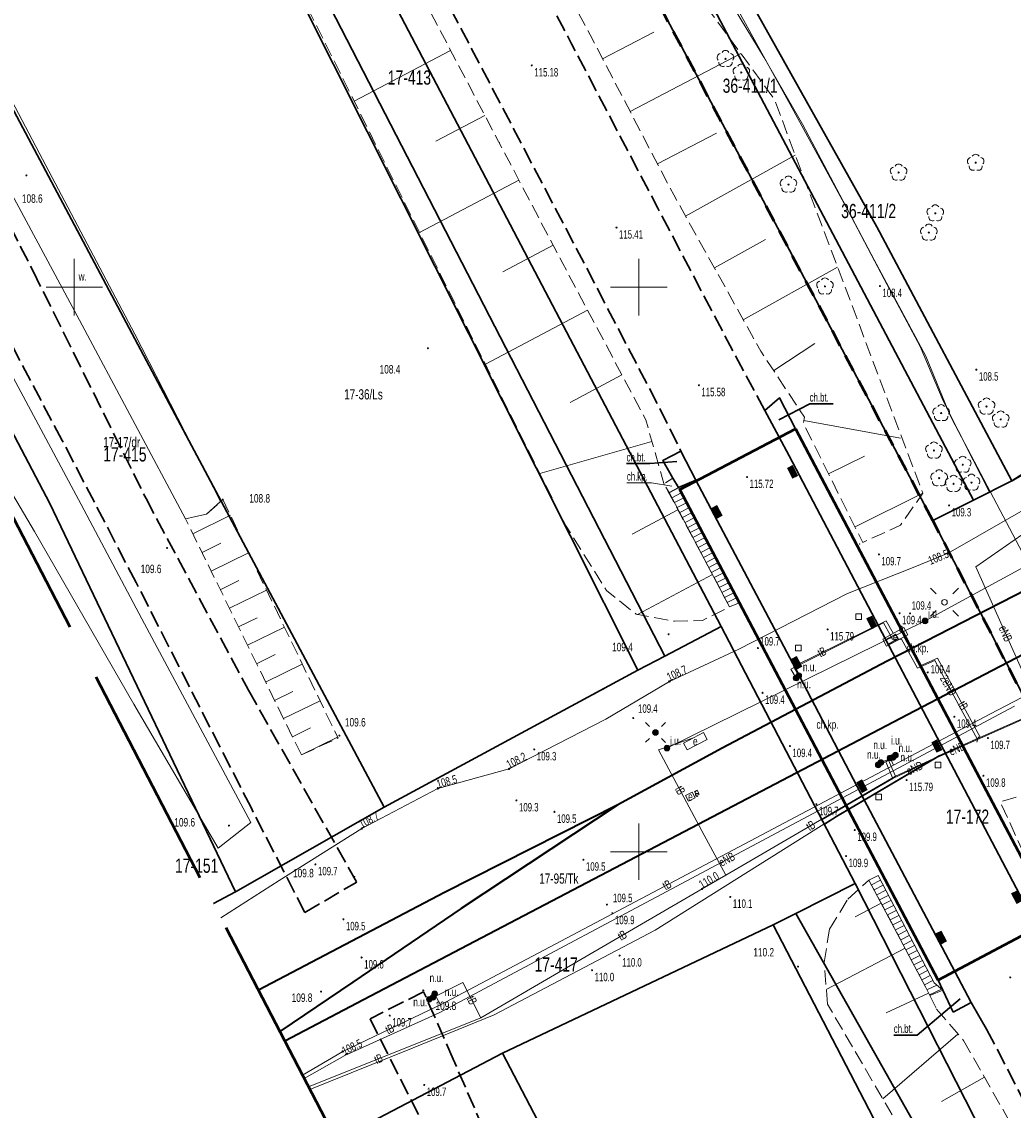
# Model space of a CAD drawing. Header units: metres. Extents: x 7529521 to 7531797, y 5723878 to 5728074.
# Tile 5 of 90: x 7531545 to 7531633, y 5724127 to 5724224. Entities that reach past the tile are written whole.
import ezdxf
from ezdxf.enums import TextEntityAlignment as Align

# ---------------------------------------------------------------- set-up
doc = ezdxf.new("R2010")
doc.units = ezdxf.units.M
for name, pattern in [('2_1', [0]), ('2_BUBZ02', [1.75, 1.25, -0.5]), ('2_BUBZ02G', [1.75, 1.25, -0.5]), ('2_KTJZ01', [2, 1.5, -0.5]), ('2_KTPL01', [2, 1.5, -0.5]), ('2_KTTR01', [0]), ('2_PTRW02', [0]), ('4_1', [0]), ('4_SUPE_01', [0]), ('4_SUPT_01', [0]), ('GAO', [2.5, 1.5, -1]), ('GDE', [0]), ('GUZ', [1, 0.5, -0.5]), ('L_0_05', [1.75, 1.25, -0.5]), ('L_0_06', [2, 1.5, -0.5]), ('L_0_09', [2.5, 2, -0.5])]:
    doc.linetypes.add(name, pattern=pattern)
doc.layers.get('0').update_dxf_attribs({"color": 252})
for name, color, linetype, lineweight in [('BUBZ_L_1', 252, '2_BUBZ02', 18), ('BUIB_T_0', 252, 'Continuous', 18), ('chodnik', 252, 'L_0_06', 18), ('Dzialki', 80, 'GDE', 30), ('jezdnia', 252, 'L_0_06', 18), ('k', 252, 'Continuous', 18), ('koj', 252, 'Continuous', 25), ('KTCR_E_T_1', 252, 'Continuous', 15), ('KTJZ_L_0', 251, '2_KTJZ01', 30), ('KTPL_L_0', 252, '2_KTPL01', 18), ('KTTR_L_0', 252, '2_KTTR01', 35), ('most betonowy', 252, 'Continuous', 50), ('Numery_dzialek', 80, 'Continuous', 30), ('Numery_uzytkow', 252, 'Continuous', 9), ('opis', 252, 'Continuous', 18), ('PTRW_E_T_0', 252, 'Continuous', 15), ('PTRW_L_1', 252, 'Continuous', 18), ('RTPW_T_0', 252, 'Continuous', 15), ('schody', 252, 'Continuous', 18), ('skarpa nieumocniona', 252, 'L_0_05', 18), ('SUPE_E_T_3', 240, 'Continuous', 15), ('SUPE_L_3', 240, '4_SUPE_01', 18), ('SUPT_E_T_0', 30, 'Continuous', 15), ('SUPT_L_0', 30, '4_SUPT_01', 18), ('SUSM_T_0', 252, 'Continuous', 18), ('SUTT_T_0', 30, 'Continuous', 18), ('SUUE_E_T_2', 7, 'Continuous', 15), ('SUUE_E_T_7', 7, 'Continuous', 15), ('SUUE_E_T_8', 7, 'Continuous', 15), ('SUUE_E_T_9', 1, 'Continuous', 15), ('SUUE_L_3', 7, '4_1', 18), ('SUUE_T_1', 1, 'Continuous', 18), ('SUUE_T_8', 7, 'Continuous', 18), ('SUUE_T_9', 7, 'Continuous', 18), ('SUUT_E_T_7', 7, 'Continuous', 15), ('SUUT_T_7', 7, 'Continuous', 18), ('SUXX_T_2', 7, 'Continuous', 18), ('Uzytki', 252, 'GUZ', 18), ('wysokosci_naturalne', 7, 'Continuous', 18), ('wysokosci_sztuczne', 7, 'Continuous', 18)]:
    doc.layers.add(name, color=color, linetype=linetype, lineweight=lineweight)
doc.layers.add('EPGPO_L_0', color=7, linetype='GAO', lineweight=50, true_color=0x940094)
doc.layers.add('zakres', color=7, linetype='L_0_09', lineweight=50, true_color=0xff05ff)
doc.styles.get("Standard").update_dxf_attribs({"font": 'arial.ttf'})

# ---------------------------------------------------------------- blocks, each defined once
blk = doc.blocks.new('2_BUIB04_1A')
at = {"linetype": 'Continuous'}
for p, q in [((-0.25, -0.25), (-0.25, 0.25)), ((-0.25, 0.25), (0.25, 0.25)), ((0.25, 0.25), (0.25, -0.25)), ((0.25, -0.25), (-0.25, -0.25))]:
    blk.add_line(p, q, dxfattribs=at)
blk = doc.blocks.new('2_RTPW01')
at = {"linetype": 'Continuous'}
blk.add_circle((0, 0), 0.045, dxfattribs=at)
blk = doc.blocks.new('4_SUUS15_03B')
at = {"linetype": 'Continuous'}
for p, q in [((0.5, 0.233), (-0.5, 0.233)), ((-0.5, 0.233), (-0.5, -0.233)), ((0.5, -0.233), (0.5, 0.233)), ((-0.5, -0.233), (0.5, -0.233))]:
    blk.add_line(p, q, dxfattribs=at)
blk = doc.blocks.new('4_SUUS30_01')
at = {"linetype": 'Continuous'}
for radius in [0.25, 0.225, 0.2, 0.175, 0.15, 0.125, 0.1, 0.075, 0.05, 0.025, 0.00715]:
    blk.add_circle((0, 0), radius, dxfattribs=at)
blk = doc.blocks.new('4_SUXX')
at = {"linetype": 'Continuous'}
blk.add_line((0, -0.25), (0, 0.25), dxfattribs=at)
blk = doc.blocks.new('OBOP02_01')
at = {"linetype": 'Continuous', "lineweight": 18}
blk.add_hatch(color=0, dxfattribs=at).paths.add_polyline_path([(0, -0.1, 1), (0, 0.1, 1)])
at = {"color": 0, "linetype": 'Continuous', "lineweight": 18}
blk.add_circle((0, 0), 0.1, dxfattribs=at)
for centre, radius, start, end in [((-0.77, 0.25), 0.7, 101.6336, 222.6627), ((0, 0.8), 0.7, 29.8459, 150.1541), ((0.77, 0.25), 0.7, 317.3373, 78.3664), ((-0.46, -0.64), 0.71, 174.3693, 292.5572), ((0.46, -0.64), 0.71, 247.4428, 5.6307)]:
    blk.add_arc(centre, radius, start, end, dxfattribs=at)
blk = doc.blocks.new('SUUS05')
at = {"linetype": 'Continuous', "lineweight": 18, "true_color": 0xffffff}
blk.add_hatch(color=7, dxfattribs=at).paths.add_polyline_path([(1, 0.5), (1, -0.5), (-1, -0.5), (-1, 0.5), (1, 0.5)])
at = {"color": 0, "linetype": 'Continuous', "lineweight": 18, "flags": 128}
blk.add_lwpolyline([(1, 0.5), (1, -0.5), (-1, -0.5), (-1, 0.5), (1, 0.5)], close=True, dxfattribs=at)
for points in [[(-0.3, 0.5), (-0.3, -0.5)], [(0.3, 0.5), (0.3, -0.5)]]:
    blk.add_lwpolyline(points, dxfattribs=at)
blk = doc.blocks.new('SUSM01')
at = {"linetype": 'Continuous', "lineweight": 18, "true_color": 0xffffff}
blk.add_hatch(color=7, dxfattribs=at).paths.add_polyline_path([(0, -0.5, 1), (0, 0.5, 1)])
at = {"color": 0, "linetype": 'Continuous', "lineweight": 18, "flags": 128}
for points in [[(-1.06, 1.06), (-1.76, 1.76)], [(1.76, 1.76), (1.06, 1.06)], [(-1.74, -1.74), (-1.06, -1.06)], [(1.06, -1.06), (1.76, -1.76)]]:
    blk.add_lwpolyline(points, dxfattribs=at)
at = {"color": 0, "linetype": 'Continuous', "lineweight": 18}
blk.add_circle((0, 0), 0.5, dxfattribs=at)
blk = doc.blocks.new('RTPW01')
at = {"linetype": 'Continuous', "lineweight": 13}
blk.add_hatch(color=0, dxfattribs=at).paths.add_polyline_path([(0, -0.09, 1), (0, 0.09, 1)])
at = {"color": 0, "linetype": 'Continuous', "lineweight": 13}
blk.add_circle((0, 0), 0.0906, dxfattribs=at)
blk = doc.blocks.new('RTPW02')
at = {"linetype": 'Continuous', "lineweight": 13}
blk.add_hatch(color=0, dxfattribs=at).paths.add_polyline_path([(0, -0.09, 1), (0, 0.09, 1)])
at = {"color": 0, "linetype": 'Continuous', "lineweight": 13}
blk.add_circle((0, 0), 0.0906, dxfattribs=at)
blk = doc.blocks.new('4_SUSM01')
at = {"color": 240, "linetype": 'Continuous'}
for p, q in [((-0.742, 0.742), (-1.237, 1.237)), ((0.742, 0.742), (1.237, 1.237)), ((-0.742, -0.742), (-1.237, -1.237)), ((0.742, -0.742), (1.237, -1.237))]:
    blk.add_line(p, q, dxfattribs=at)
blk.add_circle((0, 0), 0.245, dxfattribs=at)
blk = doc.blocks.new('4_SUPS01_07')
at = {"linetype": 'Continuous'}
blk.add_circle((0, 0), 0.0625, dxfattribs=at)
blk = doc.blocks.new('4_SUUS31_01')
at = {"linetype": 'Continuous'}
for radius in [0.25, 0.225, 0.2, 0.175, 0.15, 0.125, 0.1, 0.075, 0.05, 0.025, 0.00715]:
    blk.add_circle((0, 0), radius, dxfattribs=at)

msp = doc.modelspace()

# ---------------------------------------------------------------- linework, layer by layer
at = {"layer": 'BUBZ_L_1', "linetype": '2_BUBZ02'}
for p, q in [((7531561.72, 5724179.88), (7531563.15, 5724181.19)), ((7531563.15, 5724181.19), (7531573.36, 5724160.07)), ((7531561.72, 5724179.88), (7531559.85, 5724179.48)), ((7531570.11, 5724158.57), (7531573.36, 5724160.07))]:
    msp.add_line(p, q, dxfattribs=at)
at = {"layer": 'BUBZ_L_1', "linetype": '2_BUBZ02G'}
msp.add_line((7531570.11, 5724158.57), (7531559.85, 5724179.48), dxfattribs=at)
at = {"layer": 'BUBZ_L_1', "linetype": '2_1'}
for p, q in [((7531560.497, 5724178.162), (7531563.825, 5724179.794)), ((7531561.311, 5724176.503), (7531562.97, 5724177.317)), ((7531562.123, 5724174.848), (7531565.431, 5724176.472)), ((7531562.932, 5724173.199), (7531564.581, 5724174.008)), ((7531563.739, 5724171.555), (7531567.028, 5724173.168)), ((7531564.543, 5724169.915), (7531566.183, 5724170.719)), ((7531565.346, 5724168.28), (7531568.615, 5724169.884)), ((7531566.146, 5724166.65), (7531567.776, 5724167.45)), ((7531566.943, 5724165.024), (7531570.194, 5724166.619)), ((7531567.738, 5724163.404), (7531569.359, 5724164.199)), ((7531568.531, 5724161.788), (7531571.763, 5724163.373)), ((7531569.322, 5724160.177), (7531570.933, 5724160.967)), ((7531570.11, 5724158.57), (7531573.323, 5724160.147))]:
    msp.add_line(p, q, dxfattribs=at)
for p in [(7531587.646, 5724212.793), (7531619.57, 5724177.24)]:
    msp.add_point(p, dxfattribs=at)
at = {"layer": 'chodnik', "color": 252, "lineweight": 18, "flags": 128}
msp.add_lwpolyline([(7531603.51, 5724182.25), (7531602.68, 5724181.81), (7531602.22, 5724182.6), (7531603.01, 5724183.07)], close=True, dxfattribs=at)
at = {"layer": 'Dzialki'}
for p, q in [((7531607.28, 5724169.95), (7531504.02, 5724366.79)), ((7531549.19, 5724324.19), (7531626.04, 5724179.34)), ((7531621.07, 5724205.34), (7531571.2, 5724294.37)), ((7531544.45, 5724279.52), (7531602.29, 5724167.32)), ((7531543.12, 5724279.08), (7531599.91, 5724166.07)), ((7531558.92, 5724188.69), (7531512.6, 5724275.99)), ((7531547.83, 5724180.83), (7531500.99, 5724269.93)), ((7531629.63, 5724181.13), (7531590.4, 5724255.53)), ((7531633.03, 5724182.84), (7531621.07, 5724205.34)), ((7531633.03, 5724182.84), (7531669.233, 5724206.157)), ((7531670.283, 5724204.19), (7531633.03, 5724182.84)), ((7531577.44, 5724153.94), (7531558.92, 5724188.69)), ((7531633.03, 5724182.84), (7531629.63, 5724181.13)), ((7531564.29, 5724146.46), (7531547.83, 5724180.83)), ((7531629.63, 5724181.13), (7531626.04, 5724179.34)), ((7531626.04, 5724179.34), (7531641.49, 5724149.34)), ((7531602.29, 5724167.32), (7531607.28, 5724169.95)), ((7531619.15, 5724147.19), (7531607.28, 5724169.95)), ((7531602.29, 5724167.32), (7531599.91, 5724166.07)), ((7531599.91, 5724166.07), (7531577.44, 5724153.94)), ((7531564.29, 5724146.46), (7531577.44, 5724153.94)), ((7531562.328, 5724145.4), (7531564.29, 5724146.46)), ((7531619.15, 5724147.19), (7531613.9, 5724144.53)), ((7531675.12, 5724037.36), (7531619.15, 5724147.19)), ((7531613.9, 5724144.53), (7531611.9, 5724143.52)), ((7531674.77, 5724036.92), (7531613.9, 5724144.53)), ((7531611.9, 5724143.52), (7531587.92, 5724132.15)), ((7531611.9, 5724143.52), (7531632.69, 5724103.51)), ((7531587.92, 5724132.15), (7531575.15, 5724125.45)), ((7531587.92, 5724132.15), (7531606.54, 5724096.56))]:
    msp.add_line(p, q, dxfattribs=at)
at = {"layer": 'EPGPO_L_0', "linetype": 'GAO'}
for p, q in [((7531626.04, 5724179.34), (7531549.19, 5724324.19)), ((7531641.49, 5724149.34), (7531626.04, 5724179.34))]:
    msp.add_line(p, q, dxfattribs=at)
at = {"layer": 'jezdnia', "color": 251, "lineweight": 30, "flags": 128}
for points in [[(7531611.17, 5724189.08), (7531609.03, 5724193.02), (7531601.68, 5724207), (7531594.03, 5724221.56), (7531584.82, 5724239.07), (7531578.17, 5724251.71), (7531570.09, 5724267.2), (7531562.3, 5724282.06), (7531554.61, 5724296.66), (7531548.48, 5724308.32), (7531541.23, 5724322.09)], [(7531534.04, 5724318.55), (7531541.28, 5724304.74), (7531547.41, 5724293), (7531555.56, 5724277.55), (7531562.92, 5724263.48), (7531571.32, 5724247.59), (7531577.74, 5724235.28), (7531586.85, 5724217.94), (7531594.48, 5724203.39), (7531601.65, 5724189.66), (7531603.73, 5724185.47)]]:
    msp.add_lwpolyline(points, dxfattribs=at)
at = {"layer": 'jezdnia', "color": 251, "lineweight": 30}
msp.add_lwpolyline([(7531740.711, 5723921.828), (7531731.28, 5723939.78), (7531723.11, 5723955.3), (7531722.84, 5723955.85), (7531716.47, 5723967.89), (7531709.15, 5723981.87), (7531700.91, 5723997.5), (7531692.73, 5724013.15), (7531684.84, 5724028.37), (7531677.56, 5724042.23), (7531671.24, 5724054.6), (7531665.87, 5724065.41), (7531658.96, 5724079.35), (7531651.73, 5724093.87), (7531646.27, 5724104.61), (7531638.87, 5724118.75), (7531630.79, 5724134.29)], dxfattribs=at)
at = {"layer": 'k', "linetype": 'Continuous', "lineweight": 18, "flags": 128}
for points in [[(7531550, 5724197.5), (7531550, 5724202.5)], [(7531600, 5724197.5), (7531600, 5724202.5)], [(7531547.5, 5724200), (7531552.5, 5724200)], [(7531597.5, 5724200), (7531602.5, 5724200)], [(7531600, 5724147.5), (7531600, 5724152.5)], [(7531597.5, 5724150), (7531602.5, 5724150)]]:
    msp.add_lwpolyline(points, dxfattribs=at)
at = {"layer": 'koj', "color": 251, "linetype": 'Continuous', "lineweight": 30, "flags": 128}
for points in [[(7531611.17, 5724189.08), (7531612.45, 5724190.2), (7531613.88, 5724187.44)], [(7531637.89, 5724138.32), (7531636.68, 5724140.64), (7531635.25, 5724143.31), (7531626.7, 5724159.55), (7531613.32, 5724185.07), (7531612.4, 5724186.78), (7531611.17, 5724189.08)], [(7531617.199, 5724189.678), (7531615.13, 5724189.678), (7531612.383, 5724188.255)], [(7531603.73, 5724185.47), (7531602.12, 5724184.64), (7531603.01, 5724183.07), (7531603.51, 5724182.25), (7531605.06, 5724182.89)], [(7531630.79, 5724134.29), (7531629.43, 5724136.63), (7531627.99, 5724139.4), (7531619.67, 5724155.16), (7531613.9, 5724166.16), (7531605.06, 5724182.89), (7531603.73, 5724185.47)], [(7531598.91, 5724184.377), (7531600.979, 5724184.377), (7531603.375, 5724184.546)], [(7531627.85, 5724135.8), (7531626.91, 5724137.74), (7531626.52, 5724138.62), (7531627.99, 5724139.4), (7531629.43, 5724136.63), (7531627.85, 5724135.8)], [(7531622.58, 5724133.763), (7531624.649, 5724133.763), (7531628.45, 5724136.96)]]:
    msp.add_lwpolyline(points, dxfattribs=at)
at = {"layer": 'KTJZ_L_0', "linetype": '2_KTJZ01'}
for p, q in [((7531535.23, 5724223.23), (7531546.35, 5724201.41)), ((7531546.35, 5724201.41), (7531556.35, 5724181.28)), ((7531548.92, 5724186.43), (7531541.14, 5724201.17)), ((7531555.47, 5724173.85), (7531548.92, 5724186.43)), ((7531556.35, 5724181.28), (7531565.42, 5724164.31)), ((7531565.65, 5724153.9), (7531555.47, 5724173.85)), ((7531565.42, 5724164.31), (7531575.01, 5724147.31)), ((7531570.42, 5724144.62), (7531565.65, 5724153.9)), ((7531570.42, 5724144.62), (7531575.01, 5724147.31)), ((7531580.94, 5724137.59), (7531576.19, 5724135.21)), ((7531583.56, 5724131.62), (7531580.94, 5724137.59)), ((7531576.19, 5724135.21), (7531582.15, 5724123.4)), ((7531586.23, 5724125.47), (7531583.56, 5724131.62))]:
    msp.add_line(p, q, dxfattribs=at)
at = {"layer": 'KTPL_L_0', "linetype": '2_KTPL01'}
for p, q in [((7531670.294, 5724204.168), (7531633.067, 5724182.83)), ((7531633.067, 5724182.83), (7531629.659, 5724181.127)), ((7531626.071, 5724179.332), (7531629.659, 5724181.127)), ((7531641.527, 5724149.328), (7531626.071, 5724179.332)), ((7531602.323, 5724167.313), (7531607.31, 5724169.939)), ((7531607.31, 5724169.939), (7531619.178, 5724147.182)), ((7531602.323, 5724167.313), (7531599.944, 5724166.061)), ((7531577.466, 5724153.933), (7531599.944, 5724166.061)), ((7531564.323, 5724146.457), (7531577.466, 5724153.933)), ((7531562.336, 5724145.384), (7531564.323, 5724146.457)), ((7531613.93, 5724144.525), (7531619.178, 5724147.182)), ((7531613.93, 5724144.525), (7531611.931, 5724143.513)), ((7531611.931, 5724143.513), (7531587.952, 5724132.143)), ((7531575.179, 5724125.438), (7531587.952, 5724132.143))]:
    msp.add_line(p, q, dxfattribs=at)
at = {"layer": 'KTTR_L_0', "linetype": '2_KTTR01'}
for p, q in [((7531624.414, 5724162.48), (7531664.23, 5724183.285)), ((7531624.414, 5724162.48), (7531664.23, 5724183.285)), ((7531636.813, 5724174.499), (7531621.981, 5724166.871)), ((7531636.813, 5724174.499), (7531621.981, 5724166.871)), ((7531621.981, 5724166.871), (7531607.378, 5724159.173)), ((7531621.981, 5724166.871), (7531607.378, 5724159.173)), ((7531575.61, 5724136.916), (7531624.414, 5724162.48)), ((7531575.61, 5724136.916), (7531624.414, 5724162.48)), ((7531607.378, 5724159.173), (7531598.15, 5724154.164)), ((7531607.378, 5724159.173), (7531598.15, 5724154.164)), ((7531598.15, 5724154.164), (7531582.779, 5724146.4)), ((7531598.15, 5724154.164), (7531582.779, 5724146.4)), ((7531598.15, 5724154.164), (7531584.275, 5724144.973)), ((7531598.15, 5724154.164), (7531584.275, 5724144.973)), ((7531582.779, 5724146.4), (7531566.309, 5724137.729)), ((7531582.779, 5724146.4), (7531566.309, 5724137.729)), ((7531584.275, 5724144.973), (7531574.666, 5724138.454)), ((7531584.275, 5724144.973), (7531574.666, 5724138.454)), ((7531574.666, 5724138.454), (7531568.2, 5724134.083)), ((7531574.666, 5724138.454), (7531568.2, 5724134.083)), ((7531568.639, 5724133.239), (7531575.61, 5724136.916)), ((7531568.639, 5724133.239), (7531575.61, 5724136.916))]:
    msp.add_line(p, q, dxfattribs=at)
at = {"layer": 'most betonowy', "color": 252, "linetype": 'Continuous', "lineweight": 50, "flags": 128}
msp.add_lwpolyline([(7531636.74, 5724144.04), (7531626.52, 5724138.62), (7531603.64, 5724182.09), (7531613.88, 5724187.44)], close=True, dxfattribs=at)
at = {"layer": 'opis', "color": 252, "linetype": 'Continuous', "lineweight": 13, "flags": 128}
msp.add_lwpolyline([(7531598.939, 5724182.675), (7531601.124, 5724182.675), (7531602.929, 5724182.37)], dxfattribs=at)
at = {"layer": 'PTRW_L_1', "linetype": '2_PTRW02', "lineweight": 0}
for p, q in [((7531542.67, 5724219.89), (7531547.17, 5724211.33)), ((7531547.17, 5724211.33), (7531555.36, 5724195.83)), ((7531550.46, 5724197.07), (7531543.36, 5724210.27)), ((7531546.47, 5724178.37), (7531535.1, 5724197.61)), ((7531541.72, 5724197.32), (7531550.6, 5724180.76)), ((7531559.85, 5724179.48), (7531550.46, 5724197.07)), ((7531555.36, 5724195.83), (7531562.96, 5724181.02)), ((7531550.6, 5724180.76), (7531555.98, 5724170.63)), ((7531562.96, 5724181.02), (7531561.72, 5724179.88)), ((7531561.72, 5724179.88), (7531559.85, 5724179.48)), ((7531555.27, 5724163.07), (7531546.47, 5724178.37)), ((7531555.98, 5724170.63), (7531565.63, 5724152.58)), ((7531562.75, 5724150.32), (7531555.27, 5724163.07)), ((7531565.63, 5724152.58), (7531562.75, 5724150.32))]:
    msp.add_line(p, q, dxfattribs=at)
at = {"layer": 'schody', "color": 252, "linetype": 'Continuous', "lineweight": 18, "flags": 128}
for points in [[(7531602.68, 5724181.81), (7531603.51, 5724182.25), (7531608.81, 5724172.02), (7531608.04, 5724171.68)], [(7531625.76, 5724137.25), (7531625.41, 5724137.98), (7531620.38, 5724147.49), (7531621.18, 5724147.89), (7531626.14, 5724138.39), (7531626.91, 5724137.74)]]:
    msp.add_lwpolyline(points, close=True, dxfattribs=at)
for points in [[(7531603.518, 5724182.227), (7531602.687, 5724181.796)], [(7531603.748, 5724181.784), (7531602.921, 5724181.354)], [(7531603.979, 5724181.34), (7531603.155, 5724180.912)], [(7531604.209, 5724180.896), (7531603.388, 5724180.47)], [(7531604.439, 5724180.452), (7531603.622, 5724180.028)], [(7531604.669, 5724180.008), (7531603.856, 5724179.586)], [(7531604.9, 5724179.564), (7531604.089, 5724179.144)], [(7531605.13, 5724179.121), (7531604.323, 5724178.702)], [(7531605.36, 5724178.677), (7531604.557, 5724178.26)], [(7531605.59, 5724178.233), (7531604.79, 5724177.818)], [(7531605.821, 5724177.789), (7531605.024, 5724177.376)], [(7531606.051, 5724177.345), (7531605.258, 5724176.934)], [(7531606.281, 5724176.901), (7531605.491, 5724176.492)], [(7531606.511, 5724176.458), (7531605.725, 5724176.05)], [(7531606.742, 5724176.014), (7531605.959, 5724175.608)], [(7531606.972, 5724175.57), (7531606.193, 5724175.166)], [(7531607.202, 5724175.126), (7531606.426, 5724174.724)], [(7531607.432, 5724174.682), (7531606.66, 5724174.282)], [(7531607.663, 5724174.239), (7531606.894, 5724173.84)], [(7531607.893, 5724173.795), (7531607.127, 5724173.397)], [(7531608.123, 5724173.351), (7531607.361, 5724172.955)], [(7531608.353, 5724172.907), (7531607.595, 5724172.513)], [(7531608.584, 5724172.463), (7531607.828, 5724172.071)], [(7531608.81, 5724172.02), (7531608.81, 5724172.02)], [(7531620.38, 5724147.49), (7531620.38, 5724147.49)], [(7531620.618, 5724147.052), (7531621.399, 5724147.465)], [(7531620.852, 5724146.61), (7531621.631, 5724147.022)], [(7531621.086, 5724146.168), (7531621.862, 5724146.579)], [(7531621.32, 5724145.726), (7531622.094, 5724146.135)], [(7531621.553, 5724145.284), (7531622.326, 5724145.692)], [(7531621.787, 5724144.842), (7531622.557, 5724145.249)], [(7531622.021, 5724144.4), (7531622.789, 5724144.806)], [(7531622.255, 5724143.958), (7531623.021, 5724144.363)], [(7531622.488, 5724143.516), (7531623.252, 5724143.92)], [(7531622.722, 5724143.074), (7531623.484, 5724143.477)], [(7531622.956, 5724142.632), (7531623.716, 5724143.034)], [(7531623.19, 5724142.19), (7531623.948, 5724142.591)], [(7531623.423, 5724141.748), (7531624.179, 5724142.148)], [(7531623.657, 5724141.306), (7531624.411, 5724141.705)], [(7531623.891, 5724140.864), (7531624.643, 5724141.262)], [(7531624.125, 5724140.422), (7531624.874, 5724140.819)], [(7531624.358, 5724139.98), (7531625.106, 5724140.375)], [(7531624.592, 5724139.538), (7531625.338, 5724139.932)], [(7531624.826, 5724139.096), (7531625.57, 5724139.489)], [(7531625.06, 5724138.654), (7531625.801, 5724139.046)], [(7531625.293, 5724138.212), (7531626.033, 5724138.603)], [(7531625.517, 5724137.765), (7531626.395, 5724138.177)], [(7531625.729, 5724137.312), (7531626.811, 5724137.82)]]:
    msp.add_lwpolyline(points, dxfattribs=at)
at = {"layer": 'skarpa nieumocniona', "color": 252, "lineweight": 18, "flags": 128}
for points in [[(7531532.32, 5724342.59), (7531522.81, 5724360.93), (7531514.91, 5724375.29), (7531511.16, 5724383.25), (7531499.95, 5724404.19), (7531488.16, 5724427.12), (7531481.78, 5724439.91), (7531482.43, 5724441.13), (7531483.33, 5724440.28), (7531489.53, 5724428.18), (7531501.74, 5724405.31), (7531512.66, 5724384.26), (7531516.59, 5724376.31), (7531524.32, 5724361.49), (7531536.18, 5724344.63), (7531548.28, 5724323.25), (7531559.03, 5724304.85), (7531566.78, 5724291.82), (7531571.95, 5724281.85), (7531580.12, 5724268.57), (7531589.87, 5724253.78), (7531596.23, 5724239.44), (7531603.24, 5724228.55), (7531611.97, 5724216.7), (7531625.15, 5724181.74), (7531623.17, 5724178.91), (7531619.83, 5724177.39), (7531614.57, 5724187.94), (7531614.66, 5724188.48), (7531610.8, 5724194.33), (7531603.09, 5724208.17), (7531595.68, 5724222.34), (7531586.48, 5724239.83), (7531579.8, 5724252.94), (7531571.62, 5724268.24), (7531563.72, 5724283.18), (7531556.27, 5724297.38), (7531550.03, 5724309.25), (7531542.74, 5724322.94)], [(7531554.25, 5724257.64), (7531543.57, 5724280.36), (7531532.79, 5724304), (7531526.65, 5724317.93), (7531516.78, 5724339.91), (7531512.01, 5724352.12), (7531504.93, 5724365.76), (7531498.09, 5724380.13), (7531493.89, 5724387.48), (7531493.63, 5724388.12), (7531494.63, 5724388.37), (7531499.58, 5724380.74), (7531506.62, 5724366.45), (7531513.43, 5724352.66), (7531519.66, 5724342.32), (7531539.76, 5724303.89), (7531546.04, 5724292.24), (7531554.21, 5724276.48), (7531561.52, 5724262.57), (7531569.94, 5724246.67), (7531576.32, 5724234.31), (7531585.38, 5724217.06), (7531593.26, 5724202.1), (7531600.61, 5724188.26), (7531602.22, 5724182.6), (7531608.04, 5724171.68), (7531605.63, 5724170.48), (7531603.16, 5724170.41), (7531599.75, 5724171.04), (7531597.13, 5724173.14), (7531593.51, 5724178.92)], [(7531737.68, 5723956.82), (7531737.91, 5723955.76), (7531737.15, 5723956.12), (7531732.81, 5723963.48), (7531729.87, 5723969.31), (7531723.24, 5723981.95), (7531712.08, 5724003.11), (7531703.85, 5724018.83), (7531695.39, 5724034.85), (7531687.93, 5724049.34), (7531680.33, 5724063.28), (7531672, 5724077.88), (7531664.57, 5724091.45), (7531656.96, 5724105.52), (7531648.98, 5724120.75), (7531639.49, 5724139.11), (7531638.03, 5724144.11), (7531636.74, 5724144.04), (7531632, 5724154.42), (7531636.76, 5724155.84), (7531641.83, 5724153.52), (7531645.03, 5724149.1), (7531651.28, 5724136.87), (7531656.95, 5724126.21), (7531670.62, 5724109.01), (7531671.7, 5724094.31), (7531679.11, 5724079.98), (7531687.7, 5724061.67), (7531690.22, 5724058.88), (7531699.03, 5724039.63), (7531706.12, 5724023.7), (7531711.1, 5724012.53), (7531717.1, 5724000.33), (7531723.09, 5723987.98), (7531734.39, 5723964.11)]]:
    msp.add_lwpolyline(points, close=True, dxfattribs=at)
at = {"layer": 'skarpa nieumocniona', "color": 252, "linetype": 'Continuous', "lineweight": 18, "flags": 128}
for points in [[(7531596.793, 5724220.211), (7531601.337, 5724222.587)], [(7531583.327, 5724220.968), (7531574.777, 5724216.478)], [(7531599.226, 5724215.559), (7531609.03, 5724220.686)], [(7531586.352, 5724215.215), (7531582.018, 5724212.932)], [(7531601.659, 5724210.906), (7531606.876, 5724213.634)], [(7531604.142, 5724206.281), (7531613.854, 5724211.692)], [(7531589.381, 5724209.464), (7531580.586, 5724204.831)], [(7531592.41, 5724203.713), (7531587.949, 5724201.363)], [(7531606.697, 5724201.695), (7531611.212, 5724204.21)], [(7531609.252, 5724197.109), (7531617.6, 5724201.759)], [(7531595.454, 5724197.969), (7531586.405, 5724193.164)], [(7531611.941, 5724192.604), (7531615.588, 5724195.014)], [(7531598.502, 5724192.229), (7531593.904, 5724189.787)], [(7531614.608, 5724188.177), (7531623.158, 5724186.627)], [(7531601.16, 5724186.331), (7531591.225, 5724183.498)], [(7531616.803, 5724183.458), (7531619.98, 5724185.042)], [(7531619.146, 5724178.759), (7531625.146, 5724181.752)], [(7531603.455, 5724180.287), (7531599.404, 5724178.131)], [(7531606.509, 5724174.549), (7531599.873, 5724171.018)], [(7531621.467, 5724145.447), (7531619.169, 5724144.232)], [(7531623.571, 5724141.469), (7531616.6, 5724137.783)], [(7531625.651, 5724137.479), (7531621.917, 5724135.727)], [(7531628.258, 5724133.85), (7531621.597, 5724128.124)], [(7531630.605, 5724130.024), (7531626.808, 5724127.863)]]:
    msp.add_lwpolyline(points, dxfattribs=at)
at = {"layer": 'skarpa nieumocniona', "color": 252, "lineweight": 18}
msp.add_lwpolyline([(7531630.38, 5724113.08), (7531616.71, 5724136.5), (7531616.4, 5724140.19), (7531616.89, 5724143.13), (7531618.52, 5724145.81), (7531620.38, 5724147.49), (7531625.41, 5724137.98), (7531625.76, 5724137.25), (7531626.37, 5724136.05), (7531628.76, 5724133.27), (7531637.38, 5724118.12)], dxfattribs=at)
at = {"layer": 'SUPE_L_3', "linetype": '4_1'}
for p, q in [((7531625.35, 5724170.44), (7531669.54, 5724194.52)), ((7531638.95, 5724181.59), (7531629.84, 5724175.24)), ((7531629.84, 5724175.24), (7531635.12, 5724163.39)), ((7531602.49, 5724159.17), (7531625.35, 5724170.44)), ((7531626.6, 5724158.51), (7531640.37, 5724164.63)), ((7531633.27, 5724162.89), (7531582.31, 5724135.74)), ((7531617.74, 5724153.29), (7531626.6, 5724158.51)), ((7531601.43, 5724143.05), (7531617.74, 5724153.29)), ((7531587.19, 5724135.56), (7531601.43, 5724143.05)), ((7531582.31, 5724135.74), (7531573.97, 5724131.94)), ((7531580.01, 5724132.64), (7531587.19, 5724135.56)), ((7531570.872, 5724128.935), (7531580.01, 5724132.64)), ((7531573.97, 5724131.94), (7531570.368, 5724129.906))]:
    msp.add_line(p, q, dxfattribs=at)
at = {"layer": 'SUPE_L_3', "linetype": '4_SUPE_01'}
for p, q in [((7531613.45, 5724166.18), (7531621.68, 5724170.26)), ((7531621.68, 5724170.26), (7531622.3, 5724169.14)), ((7531622.3, 5724169.14), (7531622.42, 5724168.83)), ((7531622.42, 5724168.83), (7531623.26, 5724168.83)), ((7531623.26, 5724168.83), (7531624.69, 5724166.25)), ((7531624.69, 5724166.25), (7531626.21, 5724166.92)), ((7531626.21, 5724166.92), (7531628.32, 5724163.04)), ((7531613.93, 5724165.38), (7531613.45, 5724166.18)), ((7531628.32, 5724163.04), (7531630, 5724159.95)), ((7531630, 5724159.95), (7531634.909, 5724162.119)), ((7531630, 5724159.95), (7531626.37, 5724158.31)), ((7531617.5, 5724153.08), (7531626.37, 5724158.31)), ((7531622.49, 5724158.35), (7531621.86, 5724157.97)), ((7531626.37, 5724158.31), (7531622.5, 5724156.49)), ((7531621.86, 5724157.97), (7531621.2, 5724157.69)), ((7531622.5, 5724156.49), (7531621.86, 5724157.97)), ((7531622.5, 5724156.49), (7531616.211, 5724152.825)), ((7531616.429, 5724152.408), (7531617.5, 5724153.08))]:
    msp.add_line(p, q, dxfattribs=at)
at = {"layer": 'SUPT_L_0', "linetype": '4_SUPT_01'}
for p, q in [((7531611.07, 5724220.36), (7531607.98, 5724225.5)), ((7531608.34, 5724225.34), (7531613.72, 5724215.57)), ((7531614.49, 5724214.42), (7531611.07, 5724220.36)), ((7531613.72, 5724215.57), (7531618.54, 5724206.77)), ((7531620.83, 5724202.41), (7531614.49, 5724214.42)), ((7531618.54, 5724206.77), (7531621.72, 5724200.7)), ((7531625.42, 5724193.9), (7531620.83, 5724202.41)), ((7531621.72, 5724200.7), (7531624.9, 5724194.74)), ((7531624.9, 5724194.74), (7531626.95, 5724189.92)), ((7531627.57, 5724188.63), (7531625.42, 5724193.9)), ((7531626.95, 5724189.92), (7531629.62, 5724184.69)), ((7531627.38, 5724176.44), (7531648.99, 5724188.84)), ((7531628, 5724187.79), (7531627.57, 5724188.63)), ((7531634.54, 5724175.41), (7531628, 5724187.79)), ((7531629.62, 5724184.69), (7531631.057, 5724181.848)), ((7531631.08, 5724162.18), (7531660.5, 5724177.58)), ((7531624.28, 5724175.16), (7531627.38, 5724176.44)), ((7531618.47, 5724172.86), (7531624.28, 5724175.16)), ((7531608.85, 5724167.94), (7531618.47, 5724172.86)), ((7531613.69, 5724166.39), (7531621.91, 5724170.46)), ((7531621.91, 5724170.46), (7531622.53, 5724169.34)), ((7531623.48, 5724169.041), (7531624.92, 5724166.45)), ((7531602.7, 5724165.08), (7531608.85, 5724167.94)), ((7531624.92, 5724166.45), (7531626.44, 5724167.13)), ((7531626.44, 5724167.13), (7531628.55, 5724163.25)), ((7531614.16, 5724165.59), (7531613.69, 5724166.39)), ((7531597.07, 5724161.73), (7531602.7, 5724165.08)), ((7531628.55, 5724163.25), (7531630.23, 5724160.15)), ((7531622.55, 5724157.67), (7531631.08, 5724162.18)), ((7531588.51, 5724157.33), (7531597.07, 5724161.73)), ((7531604.835, 5724160.078), (7531601.73, 5724159.02)), ((7531630.23, 5724160.15), (7531622.73, 5724156.69)), ((7531601.73, 5724159.02), (7531605.59, 5724151.86)), ((7531622.09, 5724158.17), (7531621.43, 5724157.9)), ((7531622.09, 5724158.17), (7531622.73, 5724158.55)), ((7531622.73, 5724156.69), (7531622.09, 5724158.17)), ((7531622.25, 5724158.3), (7531622.55, 5724157.67)), ((7531582.21, 5724155.61), (7531588.51, 5724157.33)), ((7531582.42, 5724136.45), (7531622.55, 5724157.67)), ((7531622.73, 5724156.69), (7531607.7, 5724147.93)), ((7531575.46, 5724152.05), (7531582.21, 5724155.61)), ((7531568.13, 5724147.45), (7531575.46, 5724152.05)), ((7531605.59, 5724151.86), (7531607.7, 5724147.93)), ((7531562.975, 5724144.153), (7531568.13, 5724147.45)), ((7531607.7, 5724147.93), (7531605.6, 5724146.7)), ((7531605.6, 5724146.7), (7531604.2, 5724145.89)), ((7531604.2, 5724145.89), (7531592.87, 5724139.29)), ((7531592.87, 5724139.29), (7531586.01, 5724135.29)), ((7531581.77, 5724137.1), (7531584.42, 5724138.42)), ((7531584.42, 5724138.42), (7531586.01, 5724135.29)), ((7531581.44, 5724136.93), (7531581.77, 5724137.1)), ((7531581.91, 5724137.42), (7531582.42, 5724136.45)), ((7531573.77, 5724132.31), (7531582.12, 5724136.29)), ((7531582.12, 5724136.29), (7531582.42, 5724136.45)), ((7531586.01, 5724135.29), (7531570.745, 5724129.181)), ((7531570.204, 5724130.222), (7531573.77, 5724132.31))]:
    msp.add_line(p, q, dxfattribs=at)
at = {"layer": 'SUUE_L_3', "linetype": '4_1'}
for p, q in [((7531623.463, 5724169.853), (7531621.597, 5724168.827)), ((7531623.807, 5724169.221), (7531623.463, 5724169.853)), ((7531621.597, 5724168.827), (7531621.941, 5724168.194)), ((7531621.941, 5724168.194), (7531623.807, 5724169.221)), ((7531605.731, 5724160.544), (7531603.947, 5724159.617)), ((7531606.052, 5724159.933), (7531605.731, 5724160.544)), ((7531603.947, 5724159.617), (7531604.268, 5724159.007)), ((7531604.268, 5724159.007), (7531606.052, 5724159.933)), ((7531604.728, 5724155.285), (7531604.137, 5724154.974)), ((7531604.997, 5724154.774), (7531604.728, 5724155.285)), ((7531605.157, 5724155.446), (7531604.927, 5724155.324)), ((7531604.927, 5724155.324), (7531605.106, 5724154.983)), ((7531605.337, 5724155.104), (7531605.157, 5724155.446)), ((7531604.137, 5724154.974), (7531604.405, 5724154.463)), ((7531604.405, 5724154.463), (7531604.997, 5724154.774)), ((7531605.106, 5724154.983), (7531605.337, 5724155.104))]:
    msp.add_line(p, q, dxfattribs=at)
at = {"layer": 'Uzytki'}
for p, q in [((7531549.19, 5724324.19), (7531626.04, 5724179.34)), ((7531621.07, 5724205.34), (7531571.2, 5724294.37)), ((7531544.45, 5724279.52), (7531602.29, 5724167.32)), ((7531558.92, 5724188.69), (7531512.6, 5724275.99)), ((7531500.99, 5724269.92), (7531547.83, 5724180.83)), ((7531633.03, 5724182.84), (7531621.07, 5724205.34)), ((7531633.03, 5724182.84), (7531664.19, 5724202.91)), ((7531577.44, 5724153.94), (7531558.92, 5724188.69)), ((7531629.63, 5724181.13), (7531633.03, 5724182.84)), ((7531547.83, 5724180.83), (7531564.29, 5724146.46)), ((7531626.04, 5724179.34), (7531629.63, 5724181.13)), ((7531641.49, 5724149.34), (7531626.04, 5724179.34)), ((7531607.28, 5724169.95), (7531602.29, 5724167.32)), ((7531619.15, 5724147.19), (7531607.28, 5724169.95)), ((7531602.29, 5724167.32), (7531599.91, 5724166.07)), ((7531599.91, 5724166.07), (7531577.44, 5724153.94)), ((7531577.44, 5724153.94), (7531564.29, 5724146.46)), ((7531564.29, 5724146.46), (7531562.328, 5724145.4)), ((7531613.9, 5724144.53), (7531619.15, 5724147.19)), ((7531611.9, 5724143.52), (7531613.9, 5724144.53)), ((7531613.9, 5724144.53), (7531674.77, 5724036.92)), ((7531587.92, 5724132.15), (7531611.9, 5724143.52)), ((7531587.92, 5724132.15), (7531575.15, 5724125.45)), ((7531606.55, 5724096.56), (7531587.92, 5724132.15))]:
    msp.add_line(p, q, dxfattribs=at)
at = {"layer": 'wysokosci_naturalne', "color": 252}
for p in [(7531621.35, 5724200.09), (7531629.89, 5724192.69), (7531627.48, 5724180.67), (7531621.26, 5724176.33), (7531623.09, 5724171.12), (7531624.02, 5724171.1), (7531610.55, 5724168.03), (7531625.58, 5724165.88), (7531610.96, 5724164.07), (7531627.94, 5724161.95), (7531599.5, 5724161.84), (7531630.91, 5724160.06), (7531590.74, 5724159.06), (7531613.38, 5724159.35), (7531630.52, 5724156.72), (7531589.16, 5724154.54), (7531615.73, 5724154.2), (7531592.52, 5724153.53), (7531619.12, 5724151.92), (7531618.35, 5724149.61), (7531571.36, 5724148.88), (7531595.09, 5724149.29), (7531608.1, 5724146), (7531597.17, 5724145.32), (7531597.66, 5724144.55), (7531573.83, 5724144.01), (7531598.3, 5724140.8), (7531575.45, 5724140.63), (7531595.86, 5724139.5), (7531577.94, 5724135.49), (7531580.99, 5724129.34)]:
    msp.add_point(p, dxfattribs=at)
at = {"layer": 'wysokosci_sztuczne', "color": 252}
for p in [(7531590.52, 5724219.63), (7531598.02, 5724205.27), (7531605.32, 5724191.31), (7531609.58, 5724183.18), (7531616.72, 5724169.68), (7531623.71, 5724156.34), (7531632.89, 5724138.87)]:
    msp.add_point(p, dxfattribs=at)
at = {"layer": 'zakres', "color": 210, "lineweight": 50, "ltscale": 10}
msp.add_lwpolyline([(7531630.23, 5724014.55), (7531524.648, 5724218.011), (7531524.648, 5724218.011), (7531524.648, 5724218.011), (7531524.648, 5724218.011), (7531524.648, 5724218.011), (7531524.648, 5724218.011), (7531524.648, 5724218.011), (7531524.648, 5724218.011), (7531524.648, 5724218.011), (7531524.648, 5724218.011), (7531524.648, 5724218.011), (7531524.648, 5724218.011), (7531524.648, 5724218.011), (7531524.648, 5724218.011), (7531524.648, 5724218.011), (7531524.648, 5724218.011), (7531524.648, 5724218.011), (7531524.648, 5724218.011), (7531524.648, 5724218.011), (7531524.648, 5724218.011), (7531524.648, 5724218.011), (7531524.648, 5724218.011), (7531407.86, 5724440.2)], dxfattribs=at)

# ---------------------------------------------------------------- block references
at = {"color": 74, "linetype": 'Continuous', "xscale": 0.5, "yscale": 0.5, "zscale": 0.5}
for p in [(7531607.67, 5724220.216), (7531609.075, 5724219.007), (7531629.832, 5724211.019), (7531623.004, 5724210.152), (7531613.249, 5724209.082), (7531626.253, 5724206.538), (7531625.68, 5724204.832), (7531616.483, 5724200.064), (7531630.794, 5724189.432), (7531626.773, 5724188.85), (7531632.047, 5724188.284), (7531626.133, 5724185.535), (7531628.684, 5724184.276), (7531626.597, 5724183.08), (7531627.873, 5724182.584), (7531629.463, 5724182.685)]:
    msp.add_blockref('OBOP02_01', p, dxfattribs=at)
at = {"color": 252, "linetype": 'Continuous', "xscale": 0.5, "yscale": 0.5, "zscale": 0.5}
for p, rotation in [((7531613.61, 5724183.63), 297), ((7531606.91, 5724180.11), 298), ((7531620.63, 5724170.31), 297), ((7531613.98, 5724166.72), 297), ((7531626.39, 5724159.36), 298), ((7531619.76, 5724155.81), 298), ((7531633.47, 5724145.96), 298), ((7531626.79, 5724142.41), 297)]:
    msp.add_blockref('SUUS05', p, dxfattribs=dict(at, rotation=rotation))
at = {"color": 240, "linetype": 'Continuous', "xscale": 0.5, "yscale": 0.5, "zscale": 0.5}
msp.add_blockref('SUSM01', (7531601.47, 5724160.557), dxfattribs=at)
at = {"layer": 'BUIB_T_0'}
for p in [(7531619.47, 5724170.81), (7531614.12, 5724168.05), (7531626.48, 5724157.67), (7531621.25, 5724154.85)]:
    msp.add_blockref('2_BUIB04_1A', p, dxfattribs=at)
at = {"layer": 'RTPW_T_0'}
for p in [(7531545.76, 5724209.89), (7531581.32, 5724194.59), (7531563.15, 5724181.19), (7531558.22, 5724176.91), (7531602.63, 5724169.26), (7531573.48, 5724160.28), (7531563.7, 5724152.31), (7531574.79, 5724147.76), (7531614.1, 5724139.83), (7531571.86, 5724137.61), (7531580.91, 5724137.71)]:
    msp.add_blockref('2_RTPW01', p, dxfattribs=at)
at = {"layer": 'SUSM_T_0', "color": 240}
msp.add_blockref('4_SUSM01', (7531627.07, 5724172.09), dxfattribs=at)
at = {"layer": 'SUTT_T_0'}
for p, rotation in [((7531627.38, 5724176.44), 22.43000336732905), ((7531602.7, 5724165.08), 25.02001110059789), ((7531588.51, 5724157.33), 27.18998952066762), ((7531582.21, 5724155.61), 15.26999802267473), ((7531575.46, 5724152.05), 27.80000737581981), ((7531605.6, 5724146.7), 30.14000286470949), ((7531573.77, 5724132.31), 25.470011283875)]:
    msp.add_blockref('4_SUPS01_07', p, dxfattribs=dict(at, rotation=rotation))
at = {"layer": 'SUUE_T_1', "rotation": 29.35999526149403}
msp.add_blockref('4_SUUS15_03B', (7531622.42, 5724168.83), dxfattribs=at)
at = {"layer": 'SUUE_T_8'}
for p in [(7531613.93, 5724165.38), (7531622.49, 5724158.35), (7531621.2, 5724157.69)]:
    msp.add_blockref('4_SUUS30_01', p, dxfattribs=at)
at = {"layer": 'SUUE_T_9'}
for p in [(7531625.35, 5724170.44), (7531602.49, 5724159.17), (7531622.25, 5724158.3)]:
    msp.add_blockref('4_SUUS31_01', p, dxfattribs=at)
at = {"layer": 'SUUT_T_7'}
for p in [(7531614.16, 5724165.59), (7531621.43, 5724157.9), (7531622.73, 5724158.55), (7531581.44, 5724136.93), (7531581.77, 5724137.1), (7531581.91, 5724137.42)]:
    msp.add_blockref('4_SUUS30_01', p, dxfattribs=at)
at = {"layer": 'SUXX_T_2'}
for p, rotation in [((7531630, 5724159.95), 161.1845040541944), ((7531626.37, 5724158.31), 117.8558330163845)]:
    msp.add_blockref('4_SUXX', p, dxfattribs=dict(at, rotation=rotation))
at = {"layer": 'wysokosci_naturalne', "color": 252, "linetype": 'Continuous', "xscale": 0.5, "yscale": 0.5, "zscale": 0.5}
for p in [(7531621.35, 5724200.09), (7531629.89, 5724192.69), (7531627.48, 5724180.67), (7531621.26, 5724176.33), (7531623.09, 5724171.12), (7531624.02, 5724171.1), (7531610.55, 5724168.03), (7531625.58, 5724165.88), (7531610.96, 5724164.07), (7531599.5, 5724161.84), (7531627.94, 5724161.95), (7531630.91, 5724160.06), (7531590.74, 5724159.06), (7531613.38, 5724159.35), (7531630.52, 5724156.72), (7531589.16, 5724154.54), (7531615.73, 5724154.2), (7531592.52, 5724153.53), (7531619.12, 5724151.92), (7531618.35, 5724149.61), (7531571.36, 5724148.88), (7531595.09, 5724149.29), (7531608.1, 5724146), (7531597.17, 5724145.32), (7531597.66, 5724144.55), (7531573.83, 5724144.01), (7531575.45, 5724140.63), (7531598.3, 5724140.8), (7531595.86, 5724139.5), (7531577.94, 5724135.49), (7531580.99, 5724129.34)]:
    msp.add_blockref('RTPW01', p, dxfattribs=at)
at = {"layer": 'wysokosci_sztuczne', "color": 252, "linetype": 'Continuous', "xscale": 0.5, "yscale": 0.5, "zscale": 0.5}
for p in [(7531590.52, 5724219.63), (7531598.02, 5724205.27), (7531605.32, 5724191.31), (7531609.58, 5724183.18), (7531616.72, 5724169.68), (7531623.71, 5724156.34), (7531632.89, 5724138.87)]:
    msp.add_blockref('RTPW02', p, dxfattribs=at)

# ---------------------------------------------------------------- texts
at = {"layer": 'koj', "color": 252, "lineweight": 15, "width": 0.66}
for p in [(7531615.13, 5724190.615), (7531598.91, 5724185.314), (7531622.58, 5724134.7)]:
    msp.add_text('ch.bt.', height=0.75, dxfattribs=at).set_placement(p, align=Align.TOP_LEFT)
at = {"layer": 'KTCR_E_T_1', "width": 0.7}
for p in [(7531623.71, 5724167.66), (7531615.73, 5724160.89)]:
    msp.add_text('ch.kp.', height=0.75, dxfattribs=at).set_placement(p)
at = {"layer": 'Numery_dzialek', "width": 0.7}
for s, p in [('17-413', (7531577.76, 5724219.19)), ('36-411/1', (7531607.42, 5724218.47)), ('36-411/2', (7531617.92, 5724207.37)), ('17-415', (7531552.563, 5724185.818)), ('17-172', (7531627.186, 5724153.732)), ('17-151', (7531558.92, 5724149.39)), ('17-417', (7531590.756, 5724140.631))]:
    msp.add_text(s, height=1.26, dxfattribs=at).set_placement(p, align=Align.TOP_LEFT)
at = {"layer": 'Numery_uzytkow', "width": 0.7}
for s, p in [('17-36/Ls', (7531573.897, 5724190.055)), ('17-17/dr', (7531552.562, 5724185.818)), ('17-95/Tk', (7531591.177, 5724147.17))]:
    msp.add_text(s, height=0.9, dxfattribs=at).set_placement(p)
at = {"layer": 'opis', "color": 252, "lineweight": 15, "width": 0.66}
msp.add_text('ch.kp.', height=0.75, dxfattribs=at).set_placement((7531598.939, 5724183.613), align=Align.TOP_LEFT)
at = {"layer": 'PTRW_E_T_0', "width": 0.7}
msp.add_text('w.', height=0.75, dxfattribs=at).set_placement((7531550.38, 5724200.57))
at = {"layer": 'RTPW_T_0', "width": 0.7}
for s, p in [('108.6', (7531545.36, 5724207.47)), ('108.4', (7531577.04, 5724192.35)), ('108.8', (7531565.5, 5724180.92)), ('109.6', (7531555.88, 5724174.67)), ('109.4', (7531597.63, 5724167.75)), ('109.6', (7531573.97, 5724161.09)), ('109.6', (7531558.86, 5724152.23)), ('109.8', (7531569.37, 5724147.73)), ('110.2', (7531610.14, 5724140.72)), ('109.8', (7531569.25, 5724136.695)), ('109.8', (7531581.99, 5724135.98))]:
    msp.add_text(s, height=0.75, dxfattribs=at).set_placement(p)
at = {"layer": 'SUPE_E_T_3', "width": 0.7}
for s, rotation, p in [('eNB', 294.01, (7531632.48, 5724169.32)), ('2eND', 298.54, (7531627.41, 5724164.72)), ('eND', 24.31, (7531628.18, 5724159.13)), ('eND', 25.19, (7531624.43, 5724157.4)), ('eNB', 28.03997, (7531607.79, 5724149.32))]:
    msp.add_text(s, height=0.75, rotation=rotation, dxfattribs=at).set_placement(p, align=Align.MIDDLE)
at = {"layer": 'SUPT_E_T_0', "width": 0.7}
for rotation, p in [(26.36001, (7531616.215, 5724167.687)), (298.51, (7531628.715, 5724162.946)), (298.3, (7531603.66, 5724155.44)), (30.24, (7531615.22, 5724152.31)), (27.87, (7531602.49, 5724147.06)), (30.24, (7531598.53, 5724142.59)), (296.91, (7531585.22, 5724136.85)), (25.47001, (7531577.94, 5724134.3)), (21.79999, (7531576.94, 5724131.66))]:
    msp.add_text('tB', height=0.75, rotation=rotation, dxfattribs=at).set_placement(p, align=Align.MIDDLE)
at = {"layer": 'SUTT_T_0', "width": 0.7}
msp.add_text('108.5', height=0.75, rotation=22.43, dxfattribs=at).set_placement((7531627.38, 5724176.44), align=Align.MIDDLE_RIGHT)
for s, rotation, p in [('108.7', 25.02001, (7531602.7, 5724165.08)), ('108.2', 27.18999, (7531588.51, 5724157.33)), ('108.5', 15.27, (7531582.21, 5724155.61)), ('108.7', 27.80001, (7531575.46, 5724152.05)), ('110.0', 30.14, (7531605.6, 5724146.7))]:
    msp.add_text(s, height=0.75, rotation=rotation, dxfattribs=at).set_placement(p)
msp.add_text('108.5', height=0.75, rotation=25.47001, dxfattribs=at).set_placement((7531573.77, 5724132.31), align=Align.MIDDLE_LEFT)
at = {"layer": 'SUUE_E_T_2', "width": 0.7}
for p in [(7531622.702, 5724169.024), (7531605, 5724159.775), (7531604.567, 5724154.874), (7531605.132, 5724155.214)]:
    msp.add_text('e', height=0.75, dxfattribs=at).set_placement(p, align=Align.MIDDLE)
at = {"layer": 'SUUE_E_T_7', "width": 0.7}
for p in [(7531614.53, 5724165.98), (7531620.21, 5724158.23), (7531623.17, 5724157.998)]:
    msp.add_text('n.u.', height=0.75, dxfattribs=at).set_placement(p)
at = {"layer": 'SUUE_E_T_8', "width": 0.7}
for p in [(7531625.62, 5724170.71), (7531602.76, 5724159.44), (7531622.335, 5724159.484)]:
    msp.add_text('i.u.', height=0.75, dxfattribs=at).set_placement(p)
at = {"layer": 'SUUE_E_T_9', "width": 0.7}
msp.add_text('e', height=0.75, dxfattribs=at).set_placement((7531623.02, 5724169.43))
at = {"layer": 'SUUT_E_T_7', "width": 0.7}
for p in [(7531614.021, 5724164.47), (7531620.762, 5724159.081), (7531623, 5724158.82), (7531581.465, 5724138.454), (7531582.812, 5724137.213), (7531580.019, 5724136.312)]:
    msp.add_text('n.u.', height=0.75, dxfattribs=at).set_placement(p)
at = {"layer": 'wysokosci_naturalne', "color": 252, "lineweight": 15, "width": 0.66}
for s, p in [('108.4', (7531621.575, 5724199.115)), ('108.5', (7531630.115, 5724191.715)), ('109.3', (7531627.705, 5724179.695)), ('109.7', (7531621.485, 5724175.355)), ('109.4', (7531624.164, 5724171.432)), ('109.4', (7531623.315, 5724170.145)), ('109.7', (7531610.744, 5724168.254)), ('109.4', (7531625.843, 5724165.789)), ('109.4', (7531611.185, 5724163.095)), ('109.4', (7531599.931, 5724162.299)), ('109.4', (7531628.165, 5724160.975)), ('109.4', (7531613.605, 5724158.375)), ('109.7', (7531631.135, 5724159.085)), ('109.3', (7531590.965, 5724158.085)), ('109.8', (7531630.745, 5724155.745)), ('109.3', (7531589.385, 5724153.565)), ('109.5', (7531592.745, 5724152.555)), ('109.7', (7531615.955, 5724153.225)), ('109.9', (7531619.345, 5724150.945)), ('109.9', (7531618.575, 5724148.635)), ('109.7', (7531571.585, 5724147.905)), ('109.5', (7531595.315, 5724148.315)), ('109.5', (7531597.699, 5724145.53)), ('110.1', (7531608.325, 5724145.025)), ('109.5', (7531574.055, 5724143.035)), ('109.9', (7531597.885, 5724143.575)), ('109.6', (7531575.675, 5724139.655)), ('110.0', (7531598.525, 5724139.825)), ('110.0', (7531596.085, 5724138.525)), ('109.7', (7531578.165, 5724134.515)), ('109.7', (7531581.215, 5724128.365))]:
    msp.add_text(s, height=0.75, dxfattribs=at).set_placement(p)
at = {"layer": 'wysokosci_sztuczne', "color": 252, "lineweight": 15, "width": 0.66}
for s, p in [('115.18', (7531590.745, 5724218.655)), ('115.41', (7531598.245, 5724204.295)), ('115.58', (7531605.545, 5724190.335)), ('115.72', (7531609.805, 5724182.205)), ('115.79', (7531616.945, 5724168.705)), ('115.79', (7531623.935, 5724155.365))]:
    msp.add_text(s, height=0.75, dxfattribs=at).set_placement(p)

doc.saveas('drawing.dxf')
